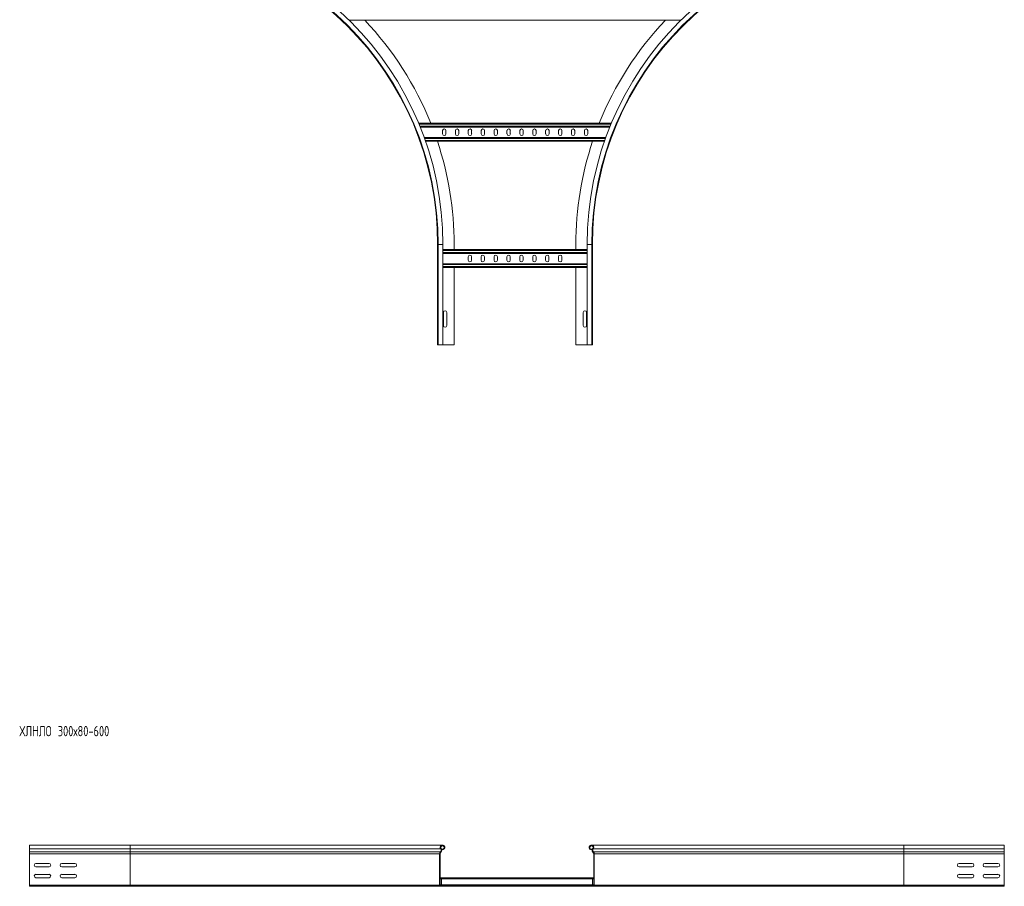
# Model space of a CAD drawing. Header units: millimetres. Extents: x -39 to 18998, y -9084 to 295.
# Tile 7 of 29: x 3672 to 5581, y -3312 to -1631. Entities that reach past the tile are written whole.
import ezdxf

# ---------------------------------------------------------------- set-up
doc = ezdxf.new("R2010")
doc.units = ezdxf.units.MM
doc.styles.add('SLDTEXTSTYLE0', font='TXT', dxfattribs={"width": 0.7, "bigfont": 'bigfont'})

msp = doc.modelspace()

# ---------------------------------------------------------------- linework, layer by layer
at = {"color": 7, "linetype": 'Continuous', "lineweight": 15}
for p, q in [((4310.6, -1631.9), (4954.7, -1631.9)), ((4445.8, -1831.9), (4819.5, -1831.9)), ((4448.9, -1839.4), (4816.4, -1839.4)), ((4492, -1846.1), (4492, -1852.6)), ((4498.5, -1852.6), (4498.5, -1846.1)), ((4517, -1846.1), (4517, -1852.6)), ((4523.5, -1852.6), (4523.5, -1846.1)), ((4542, -1846.1), (4542, -1852.6)), ((4548.5, -1852.6), (4548.5, -1846.1)), ((4567, -1846.1), (4567, -1852.6)), ((4573.5, -1852.6), (4573.5, -1846.1)), ((4592, -1846.1), (4592, -1852.6)), ((4598.5, -1852.6), (4598.5, -1846.1)), ((4617, -1846.1), (4617, -1852.6)), ((4623.5, -1852.6), (4623.5, -1846.1)), ((4642, -1846.1), (4642, -1852.6)), ((4648.5, -1852.6), (4648.5, -1846.1)), ((4667, -1846.1), (4667, -1852.6)), ((4673.5, -1852.6), (4673.5, -1846.1)), ((4692, -1846.1), (4692, -1852.6)), ((4698.5, -1852.6), (4698.5, -1846.1)), ((4717, -1846.1), (4717, -1852.6)), ((4723.5, -1852.6), (4723.5, -1846.1)), ((4742, -1846.1), (4742, -1852.6)), ((4748.5, -1852.6), (4748.5, -1846.1)), ((4767, -1846.1), (4767, -1852.6)), ((4773.5, -1852.6), (4773.5, -1846.1)), ((4456.5, -1859.4), (4808.8, -1859.4)), ((4459.1, -1866.9), (4806.1, -1866.9)), ((4482.6, -2066.9), (4482.6, -2261.9)), ((4483.7, -2066.9), (4483.7, -2261.9)), ((4492.8, -2261.9), (4492.8, -2066.9)), ((4772.4, -2076.9), (4492.8, -2076.9)), ((4514.6, -2066.9), (4514.6, -2076.9)), ((4750.6, -2066.9), (4750.6, -2076.9)), ((4772.4, -2066.9), (4772.4, -2261.9)), ((4781.5, -2261.9), (4781.5, -2066.9)), ((4782.6, -2066.9), (4782.6, -2261.9)), ((4772.4, -2084.4), (4492.8, -2084.4)), ((4541.9, -2091.1), (4541.9, -2097.6)), ((4548.4, -2097.6), (4548.4, -2091.1)), ((4566.9, -2091.1), (4566.9, -2097.6)), ((4573.4, -2097.6), (4573.4, -2091.1)), ((4591.9, -2091.1), (4591.9, -2097.6)), ((4598.4, -2097.6), (4598.4, -2091.1)), ((4616.9, -2091.1), (4616.9, -2097.6)), ((4623.4, -2097.6), (4623.4, -2091.1)), ((4641.9, -2091.1), (4641.9, -2097.6)), ((4648.4, -2097.6), (4648.4, -2091.1)), ((4666.9, -2091.1), (4666.9, -2097.6)), ((4673.4, -2097.6), (4673.4, -2091.1)), ((4691.9, -2091.1), (4691.9, -2097.6)), ((4698.4, -2097.6), (4698.4, -2091.1)), ((4716.9, -2091.1), (4716.9, -2097.6)), ((4723.4, -2097.6), (4723.4, -2091.1)), ((4772.4, -2104.4), (4492.8, -2104.4)), ((4772.4, -2111.9), (4492.8, -2111.9)), ((4514.6, -2111.9), (4514.6, -2261.9)), ((4750.6, -2111.9), (4750.6, -2261.9)), ((4493.9, -2199.1), (4493.9, -2224.6)), ((4500.4, -2224.6), (4500.4, -2199.1)), ((4764.9, -2199.1), (4764.9, -2224.6)), ((4771.4, -2224.6), (4771.4, -2199.1)), ((4483.7, -2261.9), (4482.6, -2261.9)), ((4492.8, -2261.9), (4483.7, -2261.9)), ((4514.6, -2261.9), (4492.8, -2261.9)), ((4750.6, -2261.9), (4772.4, -2261.9)), ((4772.4, -2261.9), (4781.5, -2261.9)), ((4781.5, -2261.9), (4782.6, -2261.9)), ((3886.3, -3232.3), (3691.3, -3232.3)), ((3691.3, -3232.3), (3691.3, -3239.8)), ((3691.3, -3239.8), (3691.3, -3245.1)), ((3691.3, -3245.1), (3691.3, -3245.4)), ((3691.3, -3245.4), (3691.3, -3249.6)), ((4492, -3232.3), (3886.3, -3232.3)), ((4488.3, -3245.1), (4488, -3245.4)), ((4493.2, -3240), (4490.1, -3240)), ((4493.6, -3241.1), (4490.5, -3241.1)), ((4493.2, -3240), (4493.6, -3241.1)), ((4779.5, -3240), (4779.1, -3241.1)), ((4782.2, -3241.1), (4779.1, -3241.1)), ((4782.6, -3240), (4779.5, -3240)), ((5386.3, -3232.3), (4780.7, -3232.3)), ((4784.3, -3245.1), (4784.7, -3245.4)), ((5581.3, -3232.3), (5386.3, -3232.3)), ((5581.3, -3232.3), (5581.3, -3239.8)), ((5581.3, -3239.8), (5581.3, -3245.1)), ((5581.3, -3245.1), (5581.3, -3245.4)), ((5581.3, -3245.4), (5581.3, -3249.6)), ((3691.3, -3249.6), (3691.3, -3309.9)), ((4486.3, -3249.6), (4486.3, -3309.9)), ((4487.5, -3309.9), (4487.5, -3249.6)), ((4488.9, -3246.3), (4489.2, -3245.9)), ((4783.8, -3246.3), (4783.5, -3245.9)), ((4785.1, -3309.9), (4785.1, -3249.6)), ((4786.3, -3249.6), (4786.3, -3309.9)), ((5581.3, -3249.6), (5581.3, -3309.9)), ((3729.1, -3268.1), (3703.6, -3268.1)), ((3703.6, -3274.6), (3729.1, -3274.6)), ((3779.1, -3268.1), (3753.6, -3268.1)), ((3753.6, -3274.6), (3779.1, -3274.6)), ((5519.1, -3268.1), (5493.6, -3268.1)), ((5493.6, -3274.6), (5519.1, -3274.6)), ((5569.1, -3268.1), (5543.6, -3268.1)), ((5543.6, -3274.6), (5569.1, -3274.6)), ((3729.1, -3289.1), (3703.6, -3289.1)), ((3703.6, -3295.6), (3729.1, -3295.6)), ((3779.1, -3289.1), (3753.6, -3289.1)), ((3753.6, -3295.6), (3779.1, -3295.6)), ((4487.5, -3295.7), (4489.8, -3295.7)), ((4782.8, -3295.7), (4489.8, -3295.7)), ((4489.8, -3297.5), (4489.8, -3295.7)), ((4489.8, -3309.3), (4489.8, -3297.5)), ((4782.8, -3295.7), (4785.1, -3295.7)), ((4782.8, -3297.5), (4782.8, -3295.7)), ((4782.8, -3309.3), (4782.8, -3297.5)), ((5519.1, -3289.1), (5493.6, -3289.1)), ((5493.6, -3295.6), (5519.1, -3295.6)), ((5569.1, -3289.1), (5543.6, -3289.1)), ((5543.6, -3295.6), (5569.1, -3295.6)), ((3691.3, -3309.9), (3691.3, -3312.3)), ((3886.3, -3312.3), (3691.3, -3312.3)), ((4488.7, -3312.3), (3886.3, -3312.3)), ((4518.3, -3311.1), (4488.7, -3311.1)), ((4488.7, -3312.3), (4518.3, -3312.3)), ((4489.8, -3311.1), (4489.8, -3309.3)), ((4754.3, -3311.1), (4518.3, -3311.1)), ((4518.3, -3312.3), (4518.3, -3311.1)), ((4518.3, -3312.3), (4754.3, -3312.3)), ((4754.3, -3312.3), (4754.3, -3311.1)), ((4754.3, -3311.1), (4783.9, -3311.1)), ((4783.9, -3312.3), (4754.3, -3312.3)), ((4782.8, -3311.1), (4782.8, -3309.3)), ((5386.3, -3312.3), (4783.9, -3312.3)), ((5386.3, -3312.3), (5581.3, -3312.3)), ((5581.3, -3309.9), (5581.3, -3312.3))]:
    msp.add_line(p, q, dxfattribs=at)
at = {"color": 8, "linetype": 'Continuous', "lineweight": 0}
for p, q in [((4446.5, -1833.7), (4818.7, -1833.7)), ((4448.1, -1837.6), (4817.1, -1837.6)), ((4457.1, -1861.2), (4808.1, -1861.2)), ((4458.5, -1865.1), (4806.7, -1865.1)), ((4483.7, -2066.9), (4482.6, -2066.9)), ((4492.8, -2066.9), (4483.7, -2066.9)), ((4772.4, -2078.7), (4492.8, -2078.7)), ((4772.4, -2066.9), (4781.5, -2066.9)), ((4781.5, -2066.9), (4782.6, -2066.9)), ((4772.4, -2082.6), (4492.8, -2082.6)), ((4772.4, -2106.2), (4492.8, -2106.2)), ((4772.4, -2110.1), (4492.8, -2110.1)), ((3886.3, -3239.8), (3691.3, -3239.8)), ((3886.3, -3245.1), (3691.3, -3245.1)), ((3886.3, -3245.4), (3691.3, -3245.4)), ((3886.3, -3232.3), (3886.3, -3239.8)), ((4488.5, -3239.8), (3886.3, -3239.8)), ((3886.3, -3239.8), (3886.3, -3245.1)), ((3886.3, -3245.1), (3886.3, -3245.4)), ((4488.3, -3245.1), (3886.3, -3245.1)), ((4488, -3245.4), (3886.3, -3245.4)), ((3886.3, -3245.4), (3886.3, -3249.6)), ((5386.3, -3239.8), (4784.2, -3239.8)), ((5386.3, -3245.1), (4784.3, -3245.1)), ((5386.3, -3245.4), (4784.7, -3245.4)), ((5386.3, -3232.3), (5386.3, -3239.8)), ((5386.3, -3239.8), (5386.3, -3245.1)), ((5386.3, -3239.8), (5581.3, -3239.8)), ((5386.3, -3245.1), (5386.3, -3245.4)), ((5386.3, -3245.1), (5581.3, -3245.1)), ((5386.3, -3245.4), (5386.3, -3249.6)), ((5386.3, -3245.4), (5581.3, -3245.4)), ((3886.3, -3249.6), (3691.3, -3249.6)), ((3886.3, -3249.6), (3886.3, -3309.9)), ((4486.3, -3249.6), (3886.3, -3249.6)), ((5386.3, -3249.6), (4786.3, -3249.6)), ((5386.3, -3249.6), (5386.3, -3309.9)), ((5386.3, -3249.6), (5581.3, -3249.6)), ((4487.5, -3297.5), (4489.8, -3297.5)), ((4782.8, -3297.5), (4489.8, -3297.5)), ((4782.8, -3297.5), (4785.1, -3297.5)), ((3886.3, -3309.9), (3691.3, -3309.9)), ((4486.3, -3309.9), (3886.3, -3309.9)), ((3886.3, -3309.9), (3886.3, -3312.3)), ((4487.5, -3309.3), (4489.8, -3309.3)), ((4782.8, -3309.3), (4489.8, -3309.3)), ((4782.8, -3309.3), (4785.1, -3309.3)), ((5386.3, -3309.9), (4786.3, -3309.9)), ((5386.3, -3309.9), (5386.3, -3312.3)), ((5386.3, -3309.9), (5581.3, -3309.9))]:
    msp.add_line(p, q, dxfattribs=at)
at = {"color": 7, "linetype": 'Continuous', "lineweight": 15}
for centre, radius, start, end in [((3882.6, -2066.9), 610.2, 0, 90), ((3882.6, -2066.9), 601.1, 0, 90), ((3882.6, -2066.9), 600, 0, 90), ((5382.6, -2066.9), 610.2, 90, 180), ((5382.6, -2066.9), 601.1, 90, 180), ((5382.6, -2066.9), 600, 90, 180), ((3882.6, -2066.9), 632, 21.8289, 43.495), ((5382.6, -2066.9), 632, 136.505, 158.1711), ((4495.3, -1846.1), 3.25, 0, 180), ((4520.3, -1846.1), 3.25, 0, 180), ((4545.3, -1846.1), 3.25, 0, 180), ((4570.3, -1846.1), 3.25, 0, 180), ((4595.3, -1846.1), 3.25, 0, 180), ((4620.3, -1846.1), 3.25, 0, 180), ((4645.3, -1846.1), 3.25, 0, 180), ((4670.3, -1846.1), 3.25, 0, 180), ((4695.3, -1846.1), 3.25, 0, 180), ((4720.3, -1846.1), 3.25, 0, 180), ((4745.3, -1846.1), 3.25, 0, 180), ((4770.3, -1846.1), 3.25, 0, 180), ((3882.6, -2066.9), 632, 0, 18.4487), ((4495.3, -1852.6), 3.25, 180, 0), ((4520.3, -1852.6), 3.25, 180, 0), ((4545.3, -1852.6), 3.25, 180, 0), ((4570.3, -1852.6), 3.25, 180, 0), ((4595.3, -1852.6), 3.25, 180, 0), ((4620.3, -1852.6), 3.25, 180, 0), ((4645.3, -1852.6), 3.25, 180, 0), ((4670.3, -1852.6), 3.25, 180, 0), ((4695.3, -1852.6), 3.25, 180, 0), ((4720.3, -1852.6), 3.25, 180, 0), ((4745.3, -1852.6), 3.25, 180, 0), ((5382.6, -2066.9), 632, 161.5513, 180), ((4770.3, -1852.6), 3.25, 180, 0), ((4545.1, -2091.1), 3.25, 0, 180), ((4545.1, -2097.6), 3.25, 180, 0), ((4570.1, -2091.1), 3.25, 0, 180), ((4570.1, -2097.6), 3.25, 180, 0), ((4595.1, -2091.1), 3.25, 0, 180), ((4595.1, -2097.6), 3.25, 180, 0), ((4620.1, -2091.1), 3.25, 0, 180), ((4620.1, -2097.6), 3.25, 180, 0), ((4645.1, -2091.1), 3.25, 0, 180), ((4645.1, -2097.6), 3.25, 180, 0), ((4670.1, -2091.1), 3.25, 0, 180), ((4670.1, -2097.6), 3.25, 180, 0), ((4695.1, -2091.1), 3.25, 0, 180), ((4695.1, -2097.6), 3.25, 180, 0), ((4720.1, -2091.1), 3.25, 0, 180), ((4720.1, -2097.6), 3.25, 180, 0), ((4497.1, -2199.1), 3.25, 0, 180), ((4768.1, -2199.1), 3.25, 0, 180), ((4497.1, -2224.6), 3.25, 180, 0), ((4768.1, -2224.6), 3.25, 180, 0), ((4492.3, -3249.6), 6, 136.4649, 180), ((4492, -3236.9), 4.55, 290.35, 219.6816), ((4485.4, -3242.3), 4, 316.4649, 39.6816), ((4492, -3236.9), 3.35, 290.35, 219.6816), ((4485.4, -3242.3), 5.2, 316.4649, 39.6816), ((4780.7, -3236.9), 4.55, 320.3184, 249.65), ((4780.7, -3236.9), 3.35, 320.3184, 249.65), ((4787.2, -3242.3), 5.2, 140.3184, 223.5351), ((4787.2, -3242.3), 4, 140.3184, 223.5351), ((4780.3, -3249.6), 6, 0, 43.5351), ((4492.3, -3249.6), 4.8, 136.4649, 180), ((4780.3, -3249.6), 4.8, 0, 43.5351), ((3703.6, -3271.3), 3.25, 90, 270), ((3729.1, -3271.3), 3.25, 270, 90), ((3753.6, -3271.3), 3.25, 90, 270), ((3779.1, -3271.3), 3.25, 270, 90), ((5493.6, -3271.3), 3.25, 90, 270), ((5519.1, -3271.3), 3.25, 270, 90), ((5543.6, -3271.3), 3.25, 90, 270), ((5569.1, -3271.3), 3.25, 270, 90), ((3703.6, -3292.3), 3.25, 90, 270), ((3729.1, -3292.3), 3.25, 270, 90), ((3753.6, -3292.3), 3.25, 90, 270), ((3779.1, -3292.3), 3.25, 270, 90), ((5493.6, -3292.3), 3.25, 90, 270), ((5519.1, -3292.3), 3.25, 270, 90), ((5543.6, -3292.3), 3.25, 90, 270), ((5569.1, -3292.3), 3.25, 270, 90), ((4488.7, -3309.9), 2.4, 180, 270), ((4488.7, -3309.9), 1.2, 180, 270), ((4783.9, -3309.9), 2.4, 270, 0), ((4783.9, -3309.9), 1.2, 270, 0)]:
    msp.add_arc(centre, radius, start, end, dxfattribs=at)

# ---------------------------------------------------------------- texts
at = {"color": 7, "linetype": 'Continuous', "lineweight": 0, "insert": (3671.7, -3001.2), "char_height": 20, "attachment_point": 1, "style": 'SLDTEXTSTYLE0'}
msp.add_mtext('\\M+18456\\M+1844C\\M+1844E\\M+1844C\\M+1844F 300\\M+1848780-600', dxfattribs=at)

doc.saveas('drawing.dxf')
